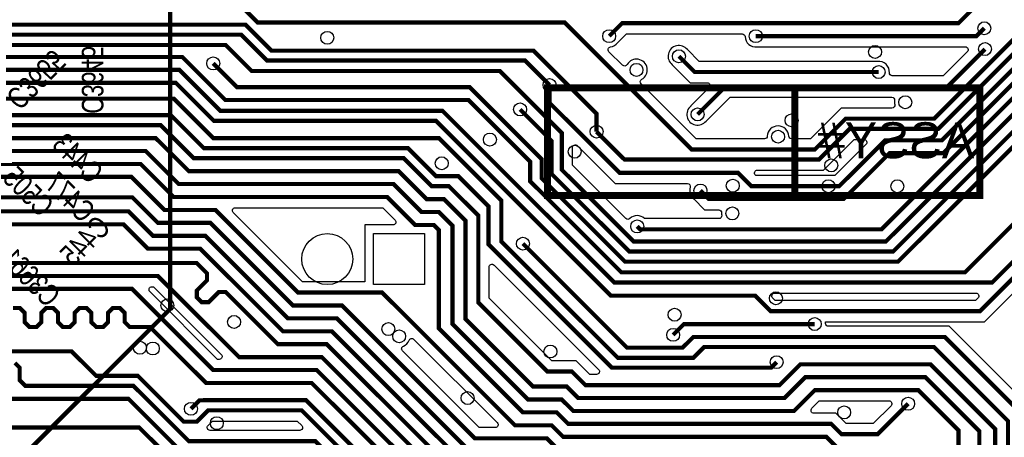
# Model space of a CAD drawing. Extents: x -394 to 5394, y -1015 to 6968.
# Tile 47 of 63: x 1147 to 2517, y 4646 to 5228. Entities that reach past the tile are written whole.
import ezdxf

# ---------------------------------------------------------------- set-up
doc = ezdxf.new("R2010")
doc.units = 0
for name, color, linetype in [('BG_SILKSCREEN_BOTTOM', 132, 'CONTINUOUS'), ('ET_BOTTOM', 1, 'CONTINUOUS'), ('PG_SILKSCREEN_BOTTOM', 2, 'CONTINUOUS'), ('PIN_BOTTOM', 1, 'CONTINUOUS'), ('RD_SILKSCREEN_BOTTOM', 254, 'CONTINUOUS'), ('VC_BOTTOM', 1, 'CONTINUOUS')]:
    doc.layers.add(name, color=color, linetype=linetype)

msp = doc.modelspace()

# ---------------------------------------------------------------- linework, layer by layer
at = {"layer": 'BG_SILKSCREEN_BOTTOM', "const_width": 10}
for points in [[(2482.725, 4983.09), (2482.725, 5133.09), (1881.245, 5133.09), (1881.245, 4983.09), (2482.725, 4983.09)], [(2225.275, 4983.09), (2225.275, 5133.09)]]:
    msp.add_lwpolyline(points, dxfattribs=at)
at = {"layer": 'BG_SILKSCREEN_BOTTOM'}
msp.add_lwpolyline([(2225.275, 5133.09), (2225.275, 4983.09), (1881.245, 4983.09), (1881.245, 5133.09)], close=True, dxfattribs=at)
at = {"layer": 'ET_BOTTOM', "const_width": 5.8}
for points in [[(481, 5334), (608, 5207), (650, 5207), (671, 5186), (671, 5130), (756, 5045), (1322, 5045), (1368, 4999), (1667, 4999), (1706, 4960), (1730, 4960), (1749, 4941), (1749, 4804), (1854, 4699), (1901, 4699), (1917, 4683), (2224.2, 4683), (2253.2, 4712), (2397, 4712), (2453, 4656), (2453, 4510)], [(2482, 4501), (2482, 4655), (2407, 4730), (2240, 4730), (2211, 4701), (1924, 4701), (1908, 4717), (1861, 4717), (1767, 4811), (1767, 4948), (1737, 4978), (1713, 4978), (1674, 5017), (1382, 5017), (1336, 5063), (763, 5063), (689, 5137), (689, 5193), (657, 5225), (615, 5225), (503, 5337)], [(3639, 5073), (3452, 5073), (3371, 5154), (3216, 5154), (3204.75, 5165.25), (3094.25, 5165.25), (3076, 5147), (2580, 5147), (2352, 4919), (2001, 4919), (1901, 5019), (1901, 5070.3145), (1814.9145, 5156.4), (1469.6, 5156.4), (1433.2696, 5192.7304), (801.9551, 5192.7304), (785, 5209.6855), (785, 5269.3145), (723.3145, 5331), (655, 5331)], [(3273, 5295), (3242.2, 5325.8), (3062.8, 5325.8), (3044, 5307), (2930.0001, 5307), (2869.1001, 5246.1), (2838.9001, 5246.1), (2828.0001, 5257), (2487, 5257), (2453, 5223), (1985, 5223), (1967, 5205)], [(751, 5278), (751, 5160), (771, 5140), (1364, 5140), (1417, 5087), (1726, 5087), (1969.43, 4843.57), (2170.1147, 4843.57), (2191.5847, 4822.1), (2483.0999, 4822.1), (2737.9399, 5076.94), (3105.94, 5076.94), (3125.25, 5096.25), (3145.01, 5096.25), (3152.06, 5089.2), (3152.06, 4948.12)], [(3077, 5275), (3007, 5275), (2963, 5231), (2830.9999, 5231), (2822.9999, 5239), (2568, 5239), (2419, 5090), (2296, 5090), (2253.1, 5047.1), (2081.8999, 5047.1), (1904.9999, 5224), (1478, 5224), (1451, 5251), (1086, 5251), (1069.1, 5267.9), (853.9, 5267.9), (803, 5217)], [(439, 5271), (545, 5165), (594, 5165), (618, 5189), (642.3145, 5189), (653, 5178.3145), (653, 5123), (749, 5027), (1315, 5027), (1361, 4981), (1658, 4981), (1697, 4942), (1723, 4942), (1730, 4935), (1730, 4798), (1847, 4681), (1894, 4681), (1910, 4665), (2276, 4665), (2290.3987, 4650.6013), (2340.6013, 4650.6013), (2383, 4693)], [(672, 5270), (721, 5221), (721, 5150), (776, 5095), (1357, 5095), (1403, 5049), (1687, 5049), (1726, 5010), (1757, 5010), (1799, 4968), (1799, 4915), (1970.8, 4743.2), (2192.2, 4743.2), (2200, 4751)], [(735, 5246.0001), (735, 5156), (773, 5118), (1361, 5118), (1416, 5063), (1730, 5063), (1817, 4976), (1817, 4919), (1979, 4757), (2084, 4757), (2099, 4772), (2419, 4772), (2522, 4669), (2522, 4432), (2543, 4411), (2569, 4411), (2575, 4405), (2586, 4405)], [(901, 5250), (1064, 5250), (1093, 5221), (1461, 5221), (1497.1996, 5184.8004), (1861.5141, 5184.8004), (1949.45, 5096.8645), (1949.45, 5072)], [(3630, 5194.8), (3609.8, 5215), (3483, 5215), (3460, 5238), (3261, 5238), (3246.2, 5252.8), (3004.8, 5252.8), (2968, 5216), (2817, 5216), (2807.8, 5225.2), (2574.2, 5225.2), (2425, 5076), (2301.6847, 5076), (2258.9847, 5033.3), (1988.15, 5033.3), (1949.45, 5072)], [(664, 5243), (707, 5200), (707, 5144), (770, 5081), (1343, 5081), (1389, 5035), (1681, 5035), (1720, 4996), (1744, 4996), (1785, 4955), (1785, 4834), (1881, 4738), (1915, 4738), (1934, 4719), (2204, 4719), (2233, 4748), (2414, 4748), (2504, 4658), (2504, 4409), (2521, 4392), (2560, 4392)], [(997, 5228), (1060, 5228), (1081, 5207), (1455, 5207), (1490.9996, 5171.0004), (1849.9996, 5171.0004), (1884, 5137)], [(2171, 5205), (2478, 5205), (2489, 5216)], [(4830, 5024), (4731, 5123), (4590, 5123), (4560.9953, 5093.9953), (4452.0047, 5093.9953), (4420.5, 5125.5), (3573.5, 5125.5), (3557.1, 5109.1), (3461.9, 5109.1), (3389, 5182), (3232, 5182), (3221.15, 5192.85), (3081.85, 5192.85), (3064, 5175), (2565, 5175), (2432, 5042), (2357, 5042), (2293.1, 4978.1), (2105.9, 4978.1), (2094, 4990)], [(2793, 5202), (2780, 5189), (2559, 5189), (2430, 5060), (2351, 5060), (2287, 4996), (2272, 4996)], [(2006, 4940), (2010, 4936), (2346, 4936), (2571, 5161), (3070, 5161), (3088.05, 5179.05), (3214.95, 5179.05), (3226, 5168), (3381, 5168), (3453.7, 5095.3), (3565.3, 5095.3), (3581.7, 5111.7), (4174.3, 5111.7), (4400, 4886)], [(2342, 5155), (2086, 5155), (2064, 5177)], [(2490, 5187), (2438, 5135), (2129, 5135), (2090, 5096)], [(769, 5176), (1373, 5176), (1433, 5116), (1771.3145, 5116), (1857, 5030.3145), (1857, 5003), (1984, 4876), (2462, 4876), (2691, 5105), (3094, 5105), (3112.85, 5123.85), (3173.15, 5123.85), (3204, 5093)], [(3819, 5080), (3705, 5080), (3666.3, 5041.3), (3443.7, 5041.3), (3362, 5123), (3205, 5123), (3190.35, 5137.65), (3106.65, 5137.65), (3088, 5119), (2596.9999, 5119), (2368.9999, 4891), (1989, 4891), (1873, 5007), (1873, 5033.8307), (1772.8307, 5134), (1449, 5134), (1416, 5167)], [(3171.74, 4948.12), (3171.74, 5096.26), (3157.95, 5110.05), (3119.05, 5110.05), (3099.8, 5090.8), (2728.8, 5090.8), (2500, 4862), (1974, 4862), (1735, 5101), (1426, 5101), (1369, 5158), (793, 5158)], [(3673.5, 5074), (3654.6, 5055.1), (3449.9, 5055.1), (3365, 5140), (3210, 5140), (3198.55, 5151.45), (3100.45, 5151.45), (3082, 5133), (2590, 5133), (2362, 4905), (1995, 4905), (1887, 5013), (1887, 5059), (1843, 5103)], [(2272, 4996), (2164.9653, 4996), (2146.4153, 5014.55), (1981.5855, 5014.55), (1884, 5112.1355), (1884, 5137)], [(4651, 5095), (4463, 4907), (4463, 4863), (4181, 4581), (3437, 4581), (3416, 4560), (3335, 4560), (3314, 4581), (3091, 4581), (3060, 4612), (2976, 4612), (2910, 4678), (2542, 4678), (2433.9, 4786.1), (2084.1, 4786.1), (2069.1, 4771.1), (1991.9, 4771.1), (1847, 4916)], [(742, 5009), (1302, 5009), (1348, 4963), (1419, 4963), (1534, 4848), (1651, 4848), (1836, 4663), (1887, 4663), (1903, 4647), (2269, 4647), (2364, 4552), (2379, 4552), (2486, 4445), (2486, 4402), (2514, 4374), (2558, 4374), (2587, 4345), (2587, 4176), (2678, 4085), (2678, 3922.5826)], [(2653, 3845.5826), (2653, 4085), (2569, 4169), (2569, 4289), (2465, 4393), (2465, 4441), (2372, 4534), (2357, 4534), (2262, 4629), (1896, 4629), (1880, 4645), (1780, 4645), (1595, 4830), (1527, 4830), (1412, 4945), (1339, 4945), (1303.4, 4980.6), (759.4, 4980.6)], [(2063.93, 4429.93), (2044.86, 4449), (1817, 4449), (1770, 4496), (1727, 4496), (1539.1, 4683.9), (1408.9, 4683.9), (1393.1, 4668.1), (1374.9, 4668.1), (1311, 4732), (1253, 4732), (1219, 4766), (829, 4766), (712.2, 4882.8), (395.2, 4882.8), (356.71, 4921.29), (356.71, 4962.29)], [(2627.4, 3922.6826), (2627.4, 4085.6), (2551, 4162), (2551, 4282), (2447, 4386), (2447, 4434), (2365, 4516), (2350, 4516), (2255, 4611), (1876, 4611), (1865, 4622), (1778, 4622), (1588, 4812), (1520, 4812), (1405, 4927), (1332, 4927), (1298, 4961), (754, 4961)], [(1771, 4604), (1581, 4794), (1513, 4794), (1398, 4909), (1325, 4909), (1291, 4943), (747, 4943)], [(2580, 3922.6826), (2580, 4083), (2515, 4148), (2515, 4268), (2411, 4372), (2411, 4420), (2351, 4480), (2336, 4480), (2268, 4548), (1889, 4548), (1851, 4586), (1764, 4586), (1574, 4776), (1506, 4776), (1433.3953, 4848.6047), (1423.7855, 4848.6047), (1409.6991, 4834.5183), (1400.0893, 4834.5183), (1393.2942, 4841.3134), (1393.2942, 4850.9232), (1407.3806, 4865.0096), (1407.3806, 4874.6194), (1393, 4889), (1127, 4889)], [(2555, 3845.5826), (2555, 4083), (2497, 4141), (2497, 4261), (2393, 4365), (2393, 4413), (2344, 4462), (2329, 4462), (2261, 4530), (1882, 4530), (1844, 4568), (1757, 4568), (1567, 4758), (1452, 4758), (1339, 4871), (1120, 4871)], [(1113, 4853), (1303, 4853), (1416, 4740), (1560, 4740), (1750, 4550), (1837, 4550), (1904, 4483), (2241, 4483), (2280, 4444), (2337, 4444), (2375, 4406), (2375, 4358), (2479, 4254), (2479, 4134), (2529.4, 4083.6), (2529.4, 3922.6826)], [(1743, 4532), (1553, 4722), (1406, 4722), (1328, 4800), (1299.6265, 4800), (1292.8314, 4806.7951), (1292.8314, 4819.5975), (1286.0363, 4826.3926), (1276.4265, 4826.3926), (1269.6314, 4819.5975), (1269.6314, 4806.7951), (1262.8363, 4800), (1253.2265, 4800), (1246.4314, 4806.7951), (1246.4314, 4819.5975), (1239.6363, 4826.3926), (1230.0265, 4826.3926), (1223.2314, 4819.5975), (1223.2314, 4806.7951), (1216.4363, 4800), (1206.8265, 4800), (1200.0314, 4806.7951), (1200.0314, 4819.5975), (1193.2363, 4826.3926), (1183.6265, 4826.3926), (1176.8314, 4819.5975), (1176.8314, 4806.7951), (1170.0363, 4800), (1160.4265, 4800), (1153.6314, 4806.7951), (1153.6314, 4819.5975), (1146.8363, 4826.3926), (1137.2265, 4826.3926)], [(2383, 3922.6826), (2383, 3950), (2340, 3993), (2319, 3993), (2258, 4054), (2211, 4054), (2183, 4082), (2142, 4082), (2012, 4212), (2012, 4233), (1902, 4343), (1717, 4343), (1638, 4422), (1638, 4526), (1634, 4530), (1634, 4530.2), (1541.2, 4623), (1375, 4623), (1298, 4700), (793, 4700), (731.1712, 4761.8288), (731.1712, 4787.1712), (741, 4797)], [(2253, 4804), (2071, 4804), (2056, 4789)], [(677, 4789), (677, 4769.0001), (786.0001, 4660), (1313, 4660), (1368, 4605), (1534, 4605), (1620, 4519), (1620, 4414.9999), (1707.9999, 4327), (1708, 4327), (1710, 4325), (1890, 4325), (1981, 4234), (1981, 4200), (2117, 4064), (2170, 4064), (2259, 3975), (2333, 3975), (2359, 3949), (2359, 3845.5826)], [(1139.9831, 4750), (1146.7782, 4743.2049), (1146.7782, 4725.7951), (1154.5733, 4718), (1305, 4718), (1382, 4641), (1558, 4641), (1656, 4543), (1656, 4429), (1724, 4361), (1934, 4361), (2205, 4090), (2233, 4090), (2249, 4074), (2266, 4074), (2302, 4038), (2421.2, 4038), (2432, 4027.2), (2432, 3922.6826)], [(1839.3, 4467), (1789.3, 4517), (1726, 4517), (1545, 4698), (1403, 4698), (1402.7, 4697.7), (1396.7, 4697.7), (1385, 4686)]]:
    msp.add_lwpolyline(points, dxfattribs=at)
at = {"layer": 'ET_BOTTOM'}
for points in [[(2088.0718, 5062.0002), (2011.4699, 5138.6021, -0.496948), (2012.3408, 5144.9188, 1.319844), (1991.9188, 5165.3408, -0.496948), (1985.6021, 5164.4699), (1966.7278, 5183.3441, -0.620439), (1969.0181, 5190.1362, 0.193871), (1978.7587, 5195.6867), (1991.1719, 5208.0998), (2152.0211, 5208.0998, -0.400402), (2156.0166, 5204.2893, 0.432231), (2172.6246, 5190.088), (2172.7326, 5190.0998), (2462.3709, 5190.0998, -0.668175), (2465.1993, 5183.2714), (2431.8281, 5149.9002), (2360.9683, 5149.9002, -0.431276), (2356.975, 5154.1317, 0.463846), (2340.3754, 5169.912), (2340.2674, 5169.9002), (2092.1719, 5169.9002), (2075.7587, 5186.3133, 1.122761), (2054.6867, 5165.2413), (2079.8281, 5140.0998), (2103.3709, 5140.0998, -0.668175), (2106.1993, 5133.2714), (2080.6891, 5107.7612), (2080.6044, 5107.6931, 1.118809), (2101.7587, 5086.6867), (2135.1719, 5120.0998), (2360.2544, 5120.0998, -0.463069), (2364.2008, 5115.4472, 0.095631), (2364.3532, 5109.7633, -0.479448), (2360.4474, 5104.9002), (2289.8281, 5104.9002), (2246.9281, 5062.0002), (2220.9739, 5062.0002, -0.398872), (2216.9794, 5065.7896, 0.948676), (2187.0206, 5065.7896, -0.398872), (2183.0261, 5062.0002)], [(2171.1372, 5010.9002), (2170.466, 5011.5714, -0.668175), (2173.2944, 5018.3998), (2265.1566, 5018.3998), (2307.8566, 5061.0998), (2321.3709, 5061.0998, -0.668175), (2324.1993, 5054.2714), (2280.8281, 5010.9002), (2273.7326, 5010.9002), (2273.6246, 5010.912, 0.054312), (2270.3754, 5010.912), (2270.2674, 5010.9002)], [(1915.9002, 5025.1719), (1915.9002, 5049.5064, -0.668175), (1922.7286, 5052.3348), (1975.4136, 4999.6498), (2075.8592, 4999.6498, -0.505679), (2079.6783, 4994.4604, 0.310118), (2084.6867, 4978.2413), (2099.7281, 4963.1998), (2119.4034, 4963.1998, -0.431747), (2123.3963, 4958.962, 0.05684), (2123.58, 4955.5675, -0.4642), (2119.6361, 4950.9002), (2016.3049, 4950.9002, 0.398137), (1995.6849, 4950.8906, -0.406293), (1990.1058, 4950.9663)], [(1540.1719, 4862.9002), (1443.8007, 4959.2714, -0.668175), (1446.6291, 4966.0998), (1651.8281, 4966.0998), (1669.0495, 4948.8784, -0.668175), (1666.2211, 4942.05), (1627.2, 4942.05), (1627.2, 4862.9002)], [(1799.9002, 4840.1719), (1799.9002, 4883.3709, -0.668175), (1806.7286, 4886.1993), (1952.1993, 4740.7286, -0.668175), (1949.3709, 4733.9002), (1940.1719, 4733.9002), (1921.1719, 4752.9002), (1887.1719, 4752.9002)], [(1422.1719, 4754.9002), (1327.8007, 4849.2714, -0.668175), (1330.6291, 4856.0998), (1332.8281, 4856.0998), (1427.1993, 4761.7286, -0.668175), (1424.3709, 4754.9002)], [(2197.7566, 4837.0002), (2194.4854, 4840.2714, -0.668175), (2197.3138, 4847.0998), (2477.3708, 4847.0998, -0.668175), (2480.1992, 4840.2714), (2476.928, 4837.0002)], [(1786.1719, 4659.9002), (1679.3679, 4766.7041, -0.530752), (1680.6224, 4773.2099, 0.19868), (1688.6397, 4781.4101, -0.537996), (1695.18, 4782.7479), (1811.1993, 4666.7286, -0.668175), (1808.3709, 4659.9002)], [(2296.5706, 4665.5015), (2282.1719, 4679.9002), (2251.8291, 4679.9002, -0.668175), (2249.0007, 4686.7286), (2259.3719, 4697.0998), (2356.3709, 4697.0998, -0.668175), (2359.1993, 4690.2714), (2334.4294, 4665.5015)], [(1408.8007, 4662.7286), (1415.0719, 4668.9998), (1532.9281, 4668.9998), (1539.1993, 4662.7286, -0.668175), (1536.3709, 4655.9002), (1411.6291, 4655.9002, -0.668175)]]:
    msp.add_lwpolyline(points, format="xyb", close=True, dxfattribs=at)
msp.add_lwpolyline([(2548.1719, 4692.9002), (2440.0719, 4801.0002), (2271.9739, 4801.0002, -0.398872), (2267.9794, 4804.7896, 0.004494), (2267.9628, 4805.0587), (2267.9578, 4805.1291), (2267.9578, 4807.1998), (2489.2718, 4807.1998), (2692.1714, 5010.0994, -0.668175)], format="xyb", dxfattribs=at)
at = {"layer": 'PG_SILKSCREEN_BOTTOM', "const_width": 6}
msp.add_lwpolyline([(579, 5585), (1262, 5585), (1356, 5491), (1356, 4825), (1163, 4632), (527, 4632), (377, 4782), (377, 5383), (579, 5585)], dxfattribs=at)
at = {"layer": 'PIN_BOTTOM'}
msp.add_lwpolyline([(1639.2002, 4859.0498), (1639.2002, 4930.0498), (1710.2002, 4930.0498), (1710.2002, 4859.0498)], close=True, dxfattribs=at)
msp.add_circle((1574.7004, 4894.5498), 35.5, dxfattribs=at)
at = {"layer": 'VC_BOTTOM'}
for centre in [(2489, 5216), (1574.7004, 5202.7004), (1967, 5205), (2171, 5205), (2490, 5187), (2064, 5177), (2337, 5183), (1416, 5167), (2005, 5158), (2342, 5155), (1884, 5137), (1843, 5103), (2379, 5113), (2090, 5096), (2220.7434, 5087.7434), (1801, 5061), (1949.45, 5072), (2202, 5065), (1919, 5044), (1734, 5028), (2276, 5025), (2139, 4996.65), (2272, 4996), (2367.92, 4996), (2094, 4990), (2138.37, 4958.07), (2006, 4940), (1847, 4916), (1352.1137, 4830.1137), (2199, 4840), (2058, 4817), (1445, 4807), (2253, 4804), (1659.72, 4797), (1674.72, 4787), (2056, 4789), (1314, 4771), (1332, 4770), (1885.2, 4765.8), (2200, 4751), (1770, 4701), (2383, 4693), (1385, 4686), (2294, 4681), (1421, 4666)]:
    msp.add_circle(centre, 9, dxfattribs=at)

# ---------------------------------------------------------------- texts
at = {"layer": 'BG_SILKSCREEN_BOTTOM', "text_generation_flag": 2, "width": 1.01}
msp.add_text('ASSY#', height=50, dxfattribs=at).set_placement((2475, 5035))
at = {"layer": 'RD_SILKSCREEN_BOTTOM', "text_generation_flag": 2, "width": 0.8}
for s, rotation, p in [('C3655', 225, (1125.7015, 5121.5963)), ('C3645', 270, (1233.1368, 5096.8614)), ('C443', 315, (1244.3971, 4997.3509)), ('C505', 315, (1175.4386, 4951.1249)), ('C477', 315, (1233.2606, 4943.2157)), ('C445', 45, (1275.2845, 4936.5178)), ('C3661', 315, (1184.6721, 4825.6043))]:
    msp.add_text(s, height=30, rotation=rotation, dxfattribs=at).set_placement(p)

doc.saveas('drawing.dxf')
